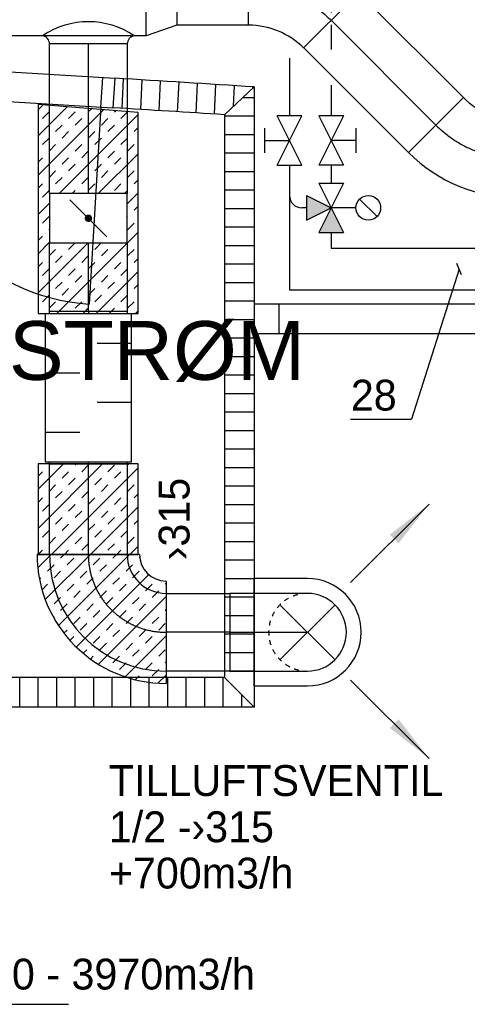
# Model space of a CAD drawing. Header units: millimetres. Extents: x 0 to 83130, y 0 to 53088.
# Tile 41 of 105: x 42175 to 43989, y 8024 to 12015. Entities that reach past the tile are written whole.
import ezdxf

# ---------------------------------------------------------------- set-up
doc = ezdxf.new("R2010")
doc.units = ezdxf.units.MM
doc.header["$LTSCALE"] = 50
doc.header["$MEASUREMENT"] = 0
doc.header["$PDMODE"] = 1
for name, pattern in [('2V-CENT', [23, 20, -1.5, 0, -1.5]), ('DASHED_2', [3, 2, -1]), ('V-GOMD', [0.8, 0.4, -0.4]), ('V-KU', [2, 1, 1]), ('V-V', [2, 1, 1])]:
    doc.linetypes.add(name, pattern=pattern)
doc.layers.get('0').update_dxf_attribs({"linetype": 'CONTINUOUS'})
for name, color, linetype in [('20604A200D001$0$832 Rominfo', 7, 'CONTINUOUS'), ('20604A200D001$0$A24-HEL1', 251, 'CONTINUOUS'), ('20604A200D001$0$A24-HEL2', 251, 'CONTINUOUS'), ('20604A200D001$0$A24-SKR1', 251, 'CONTINUOUS'), ('V060-', 3, 'CONTINUOUS'), ('V061-', 1, 'CONTINUOUS'), ('V070-', 3, 'CONTINUOUS'), ('V071-', 1, 'CONTINUOUS'), ('V110-', 6, 'CONTINUOUS'), ('V111-', 1, 'CONTINUOUS'), ('xref', 7, 'CONTINUOUS')]:
    doc.layers.add(name, color=color, linetype=linetype)
doc.styles.add('20604A200D001$0$Arial', font='arial.ttf', dxfattribs={"height": 238.125})
doc.styles.add('FISO', font='fiso')
doc.styles.add('ISO', font='ISO')
doc.styles.add('SIMPLEX', font='SIMPLEX')

# ---------------------------------------------------------------- blocks, each defined once
blk = doc.blocks.new('CBOJ45_P', base_point=(16236.061, 22619.837))
at = {"color": 0, "linetype": 'ByBlock'}
blk.add_arc((16235.44, 22621.337, 0.686), 1.5, 270, 315, dxfattribs=at)
blk = doc.blocks.new('KBOJ45_P', base_point=(16236.061, 22619.837))
at = {"color": 0, "linetype": 'ByBlock'}
for p, q in [((16236.147, 22620.63), (16236.854, 22619.923)), ((16235.44, 22619.337, 0.686), (16235.44, 22620.337, 0.686))]:
    blk.add_line(p, q, dxfattribs=at)
for radius in [1, 2]:
    blk.add_arc((16235.44, 22621.337, 0.686), radius, 270, 315, dxfattribs=at)
blk = doc.blocks.new('3BOJ45_P', base_point=(16236.061, 22619.837))
for p in [(16236.501, 22620.276), (16235.44, 22619.837)]:
    blk.add_point(p)
at = {"color": 0, "linetype": 'ByBlock'}
blk.add_blockref('KBOJ45_P', (16236.061, 22619.837), dxfattribs=at)
at = {"color": 1, "linetype": '2V-CENT'}
blk.add_blockref('CBOJ45_P', (16236.061, 22619.837), dxfattribs=at)
at = {"style": 'ISO', "flags": 3}
blk.add_attdef('0', (16236.061, 22619.837), '', height=1, dxfattribs=at)
blk = doc.blocks.new('CCDIMF_400X315X125', base_point=(3095.5, 30301.1))
at = {"color": 0, "linetype": 'ByBlock'}
blk.add_line((3033, 30301.1), (3158, 30301.1), dxfattribs=at)
blk = doc.blocks.new('KCDIMF_400X315X125', base_point=(3095.5, 30301.1))
at = {"color": 0, "linetype": 'ByBlock'}
for p, q in [((3033, 30101.1), (3033, 30501.1)), ((3033, 30501.1), (3158, 30458.6)), ((3158, 30458.6), (3158, 30143.6)), ((3158, 30143.6), (3033, 30101.1))]:
    blk.add_line(p, q, dxfattribs=at)
blk = doc.blocks.new('3CDIMF_400X315X125', base_point=(3095.5, 30301.1))
for p in [(3033, 30301.1), (3158, 30301.1)]:
    blk.add_point(p)
at = {"color": 0, "linetype": 'ByBlock'}
blk.add_blockref('KCDIMF_400X315X125', (3095.5, 30301.1), dxfattribs=at)
at = {"color": 1, "linetype": '2V-CENT'}
blk.add_blockref('CCDIMF_400X315X125', (3095.5, 30301.1), dxfattribs=at)
at = {"style": 'SIMPLEX', "flags": 3}
blk.add_attdef('0', (3095.5, 30301.1), '', height=1, dxfattribs=at)
blk = doc.blocks.new('CBOJ90_PB', base_point=(86107, 31352))
at = {"color": 0, "linetype": 'ByBlock'}
blk.add_arc((86106, 31353), 1, 270, 360, dxfattribs=at)
blk = doc.blocks.new('KBOJ90_PB', base_point=(86107, 31352))
at = {"color": 0, "linetype": 'ByBlock'}
for p, q in [((86106.5, 31353), (86107.5, 31353)), ((86106, 31352.5), (86106, 31351.5))]:
    blk.add_line(p, q, dxfattribs=at)
for radius in [1.5, 0.5]:
    blk.add_arc((86106, 31353), radius, 270, 360, dxfattribs=at)
blk = doc.blocks.new('3BOJ90_PB', base_point=(86107, 31352))
for p in [(86107, 31353), (86106, 31352)]:
    blk.add_point(p)
at = {"color": 1, "linetype": '2V-CENT'}
blk.add_blockref('CBOJ90_PB', (86107, 31352), dxfattribs=at)
at = {"color": 0, "linetype": 'ByBlock'}
blk.add_blockref('KBOJ90_PB', (86107, 31352), dxfattribs=at)
at = {"style": 'ISO', "flags": 3}
blk.add_attdef('0', (86107, 31352), '', height=1, dxfattribs=at)
blk = doc.blocks.new('CBOJ90_NB', base_point=(86107.402, 31352.24))
at = {"color": 0, "linetype": 'ByBlock'}
blk.add_line((86106.402, 31352.24), (86107.402, 31352.24), dxfattribs=at)
blk = doc.blocks.new('TLCG90', base_point=(0, 5))
at = {"color": 1, "linetype": 'V-GOMD'}
for p, q in [((-0.346, 5.346), (0.346, 4.654)), ((-0.346, 4.654), (0.346, 5.346))]:
    blk.add_line(p, q, dxfattribs=at)
blk = doc.blocks.new('V420', base_point=(455, 404.5))
blk.add_line((455, 404.5), (464, 404.5))
blk.add_solid([(455, 404.5), (459, 405), (459, 404)])
blk = doc.blocks.new('V421', base_point=(455.5, 404.5))
at = {"rotation": 180}
blk.add_blockref('V420', (464.5, 404.5), dxfattribs=at)
blk = doc.blocks.new('KSP_P', base_point=(16239.5, 22597.5))
at = {"color": 0, "linetype": 'ByBlock'}
for p, q in [((16240, 22598), (16239, 22598)), ((16239, 22598), (16239, 22597)), ((16240, 22597), (16240, 22598)), ((16239, 22597), (16240, 22597))]:
    blk.add_line(p, q, dxfattribs=at)
blk = doc.blocks.new('2SP_P', base_point=(16239.5, 22597.5))
for p in [(16239, 22597.5), (16240, 22597.5)]:
    blk.add_point(p)
at = {"color": 0, "linetype": 'ByBlock'}
blk.add_blockref('KSP_P', (16239.5, 22597.5), dxfattribs=at)
at = {"style": 'SIMPLEX', "flags": 3}
blk.add_attdef('0', (16239.5, 22597.5), '', height=1, dxfattribs=at)
blk = doc.blocks.new('SPJALL', base_point=(16229, 22594))
at = {"color": 1}
blk.add_line((16228.625, 22593.625), (16229.375, 22594.375), dxfattribs=at)
at = {"color": 1, "const_width": 0.075}
blk.add_lwpolyline([(16229, 22594.0375, -1), (16229, 22593.9625, -1), (16229, 22594.0375, -1)], format="xyb", dxfattribs=at)
blk = doc.blocks.new('LD_P')
for p, q in [((-0.5, 0.5), (-0.5, -0.5)), ((0.5, 0.5), (-0.5, 0.5)), ((0.5, -0.5), (0.5, 0.5)), ((-0.5, -0.5), (0.5, -0.5))]:
    blk.add_line(p, q)
at = {"color": 1}
for p, q in [((-0.3, 0.5), (-0.3, 0.1)), ((0.1, 0.5), (0.1, 0.1)), ((-0.1, -0.5), (-0.1, -0.1)), ((0.3, -0.5), (0.3, -0.1))]:
    blk.add_line(p, q, dxfattribs=at)
blk = doc.blocks.new('C3A', base_point=(16246, 22590.5))
at = {"color": 0, "linetype": 'ByBlock'}
blk.add_line((16247, 22590.5), (16246, 22590.5), dxfattribs=at)
blk = doc.blocks.new('K3A', base_point=(16246, 22590.5))
at = {"color": 0, "linetype": 'ByBlock'}
for p, q in [((16246, 22591), (16247, 22591)), ((16247, 22591), (16247, 22590)), ((16247, 22590), (16246, 22590))]:
    blk.add_line(p, q, dxfattribs=at)
blk = doc.blocks.new('33A', base_point=(16246, 22590.5))
blk.add_point((16247, 22590.5))
at = {"color": 0, "linetype": 'ByBlock'}
blk.add_blockref('K3A', (16246, 22590.5), dxfattribs=at)
at = {"color": 1, "linetype": '2V-CENT'}
blk.add_blockref('C3A', (16246, 22590.5), dxfattribs=at)
at = {"style": 'SIMPLEX', "flags": 3}
blk.add_attdef('0', (16246, 22590.5), '', height=1, dxfattribs=at)
blk = doc.blocks.new('*X125')
at = {"color": 0}
for p, q in [((3232, 47779.7), (3264.5, 47812.2)), ((3232, 47620.6), (3397.7, 47786.3)), ((3261.5, 47756.2), (3288, 47782.7)), ((3341.1, 47782.7), (3356.5, 47798.2)), ((3232, 47461.5), (3506.1, 47735.6)), ((3232, 47726.7), (3235, 47729.7)), ((3288, 47729.7), (3314.6, 47756.2)), ((3394.1, 47729.7), (3420.6, 47756.2)), ((3420.6, 47703.2), (3447.1, 47729.7)), ((3235, 47676.7), (3261.5, 47703.2)), ((3341.1, 47676.7), (3367.6, 47703.2)), ((3526.7, 47703.2), (3537.9, 47714.4)), ((3553.2, 47676.7), (3567.7, 47691.1)), ((3288, 47623.6), (3314.6, 47650.2)), ((3301.9, 47372.4), (3595.6, 47666)), ((3367.6, 47650.2), (3394.1, 47676.7)), ((3473.7, 47650.2), (3500.2, 47676.7)), ((3500.2, 47623.6), (3526.7, 47650.2)), ((3314.6, 47597.1), (3341.1, 47623.6)), ((3420.6, 47597.1), (3447.1, 47623.6)), ((3606.2, 47623.6), (3621.6, 47638.9)), ((3632.8, 47597.1), (3645.6, 47610)), ((3235, 47570.6), (3261.5, 47597.1)), ((3261.5, 47544.1), (3288, 47570.6)), ((3367.6, 47544.1), (3394.1, 47570.6)), ((3379.4, 47290.7), (3667.7, 47579.1)), ((3447.1, 47570.6), (3473.7, 47597.1)), ((3553.2, 47570.6), (3579.7, 47597.1)), ((3579.7, 47544.1), (3606.2, 47570.6)), ((3394.1, 47517.6), (3420.6, 47544.1)), ((3500.2, 47517.6), (3526.7, 47544.1)), ((3685.8, 47544.1), (3687.8, 47546.1)), ((3232, 47514.6), (3235, 47517.6)), ((3314.6, 47491.1), (3341.1, 47517.6)), ((3341.1, 47464.5), (3367.6, 47491.1)), ((3447.1, 47464.5), (3473.7, 47491.1)), ((3526.7, 47491.1), (3553.2, 47517.6)), ((3632.8, 47491.1), (3659.3, 47517.6)), ((3659.3, 47464.5), (3685.8, 47491.1)), ((3261.5, 47438), (3288, 47464.5)), ((3473.7, 47438), (3500.2, 47464.5)), ((3538.5, 47290.7), (3721.4, 47473.7)), ((3579.7, 47438), (3606.2, 47464.5)), ((3232, 47408.5), (3235, 47411.5)), ((3288, 47411.5), (3314.6, 47438)), ((3394.1, 47411.5), (3420.6, 47438)), ((3420.6, 47385), (3447.1, 47411.5)), ((3526.7, 47385), (3553.2, 47411.5)), ((3606.2, 47411.5), (3632.8, 47438)), ((3712.3, 47411.5), (3734.5, 47433.7)), ((3341.1, 47358.5), (3367.6, 47385)), ((3553.2, 47358.5), (3579.7, 47385)), ((3659.3, 47358.5), (3685.8, 47385)), ((3738.8, 47385), (3744.8, 47391)), ((3367.6, 47332), (3394.1, 47358.5)), ((3473.7, 47332), (3500.2, 47358.5)), ((3500.2, 47305.4), (3526.7, 47332)), ((3606.2, 47305.4), (3632.8, 47332)), ((3685.8, 47332), (3712.3, 47358.5)), ((3697.6, 47290.7), (3751.7, 47344.8)), ((3338.8, 47303.1), (3341.1, 47305.4)), ((3432.4, 47290.7), (3447.1, 47305.4)), ((3644.6, 47290.7), (3659.3, 47305.4)), ((3750.6, 47290.7), (3754.5, 47294.6))]:
    blk.add_line(p, q, dxfattribs=at)
blk = doc.blocks.new('*X207')
at = {"color": 0}
for p, q in [((42249.5, 11649.5), (42267.3, 11667.3)), ((42249.5, 11543.4), (42367.5, 11661.4)), ((42452.9, 11640.7), (42465.9, 11653.7)), ((42249.5, 11384.3), (42515, 11649.8)), ((42267.3, 11614.2), (42293.8, 11640.7)), ((42334.3, 11310), (42654.9, 11630.5)), ((42373.4, 11614.2), (42399.9, 11640.7)), ((42399.9, 11587.7), (42426.4, 11614.2)), ((42506, 11587.7), (42532.5, 11614.2)), ((42559, 11640.7), (42564.2, 11645.9)), ((42585.5, 11614.2), (42612, 11640.7)), ((42320.3, 11561.2), (42346.9, 11587.7)), ((42532.5, 11561.2), (42559, 11587.7)), ((42638.5, 11561.2), (42654.9, 11577.5)), ((42267.3, 11508.2), (42293.8, 11534.7)), ((42346.9, 11534.7), (42373.4, 11561.2)), ((42452.9, 11534.7), (42479.4, 11561.2)), ((42479.4, 11508.2), (42506, 11534.7)), ((42585.5, 11508.2), (42612, 11534.7)), ((42293.8, 11481.6), (42320.3, 11508.2)), ((42399.9, 11481.6), (42426.4, 11508.2)), ((42612, 11481.6), (42638.5, 11508.2)), ((42249.5, 11437.4), (42267.3, 11455.1)), ((42346.9, 11428.6), (42373.4, 11455.1)), ((42426.4, 11455.1), (42452.9, 11481.6)), ((42493.4, 11310), (42654.9, 11471.4)), ((42532.5, 11455.1), (42559, 11481.6)), ((42559, 11428.6), (42585.5, 11455.1)), ((42373.4, 11402.1), (42399.9, 11428.6)), ((42479.4, 11402.1), (42506, 11428.6)), ((42293.8, 11375.6), (42320.3, 11402.1)), ((42320.3, 11349.1), (42346.9, 11375.6)), ((42426.4, 11349.1), (42452.9, 11375.6)), ((42506, 11375.6), (42532.5, 11402.1)), ((42612, 11375.6), (42638.5, 11402.1)), ((42249.5, 11331.3), (42267.3, 11349.1)), ((42452.9, 11322.5), (42479.4, 11349.1)), ((42559, 11322.5), (42585.5, 11349.1)), ((42638.5, 11349.1), (42654.9, 11365.4)), ((42267.3, 11296), (42293.8, 11322.5)), ((42387.3, 11310), (42399.9, 11322.5)), ((42599.4, 11310), (42612, 11322.5)), ((42610.9, 11268.3), (42654.9, 11312.3)), ((42249.5, 11225.2), (42295.9, 11271.5)), ((42638.5, 11243), (42654.9, 11259.3)), ((42267.3, 11190), (42293.8, 11216.5)), ((42610.9, 11215.3), (42612, 11216.5)), ((42612, 11163.4), (42638.5, 11190)), ((42249.5, 11119.2), (42267.3, 11136.9)), ((42293.8, 11163.4), (42295.9, 11165.5)), ((42325.7, 10824.1), (42654.9, 11153.2)), ((42249.5, 11066.1), (42295.9, 11112.4)), ((42249.5, 10907), (42452.5, 11110)), ((42373.4, 11083.9), (42399.4, 11110)), ((42479.4, 11083.9), (42505.5, 11110)), ((42293.8, 11057.4), (42320.3, 11083.9)), ((42320.3, 11030.9), (42346.9, 11057.4)), ((42426.4, 11030.9), (42452.9, 11057.4)), ((42506, 11057.4), (42532.5, 11083.9)), ((42612, 11057.4), (42638.5, 11083.9)), ((42249.5, 11013.1), (42267.3, 11030.9)), ((42452.9, 11004.3), (42479.4, 11030.9)), ((42559, 11004.3), (42585.5, 11030.9)), ((42638.5, 11030.9), (42654.9, 11047.2)), ((42267.3, 10977.8), (42293.8, 11004.3)), ((42373.4, 10977.8), (42399.9, 11004.3)), ((42399.9, 10951.3), (42426.4, 10977.8)), ((42484.8, 10824.1), (42654.9, 10994.1)), ((42506, 10951.3), (42532.5, 10977.8)), ((42585.5, 10977.8), (42612, 11004.3)), ((42320.3, 10924.8), (42346.9, 10951.3)), ((42532.5, 10924.8), (42559, 10951.3)), ((42638.5, 10924.8), (42654.9, 10941.1)), ((42267.3, 10871.8), (42293.8, 10898.3)), ((42346.9, 10898.3), (42373.4, 10924.8)), ((42452.9, 10898.3), (42479.4, 10924.8)), ((42479.4, 10871.8), (42506, 10898.3)), ((42585.5, 10871.8), (42612, 10898.3)), ((42293.8, 10845.3), (42320.3, 10871.8)), ((42399.9, 10845.3), (42426.4, 10871.8)), ((42612, 10845.3), (42638.5, 10871.8)), ((42431.7, 10824.1), (42452.9, 10845.3)), ((42537.8, 10824.1), (42559, 10845.3)), ((42643.9, 10824.1), (42654.9, 10835.1))]:
    blk.add_line(p, q, dxfattribs=at)
blk = doc.blocks.new('*X208')
at = {"color": 0}
for p, q in [((42249.4, 9952.3), (42511.2, 10214.1)), ((42249.4, 10111.4), (42352.1, 10214.1)), ((42249.4, 10164.4), (42267.3, 10182.3)), ((42293.8, 10208.9), (42299.1, 10214.1)), ((42303.2, 9847), (42654.9, 10198.7)), ((42346.9, 10155.8), (42373.4, 10182.3)), ((42399.9, 10208.9), (42405.2, 10214.1)), ((42426.4, 10182.3), (42452.9, 10208.9)), ((42532.5, 10182.3), (42559, 10208.9)), ((42559, 10155.8), (42585.5, 10182.3)), ((42612, 10208.9), (42617.3, 10214.1)), ((42373.4, 10129.3), (42399.9, 10155.8)), ((42479.4, 10129.3), (42506, 10155.8)), ((42293.8, 10102.8), (42320.3, 10129.3)), ((42320.3, 10076.3), (42346.9, 10102.8)), ((42426.4, 10076.3), (42452.9, 10102.8)), ((42506, 10102.8), (42532.5, 10129.3)), ((42612, 10102.8), (42638.5, 10129.3)), ((42249.4, 10058.3), (42267.3, 10076.3)), ((42452.9, 10049.8), (42479.4, 10076.3)), ((42559, 10049.8), (42585.5, 10076.3)), ((42638.5, 10076.3), (42654.9, 10092.6)), ((42267.3, 10023.2), (42293.8, 10049.8)), ((42373.4, 10023.2), (42399.9, 10049.8)), ((42399.9, 9996.7), (42426.4, 10023.2)), ((42462.3, 9847), (42654.9, 10039.6)), ((42506, 9996.7), (42532.5, 10023.2)), ((42585.5, 10023.2), (42612, 10049.8)), ((42320.3, 9970.2), (42346.9, 9996.7)), ((42532.5, 9970.2), (42559, 9996.7)), ((42638.5, 9970.2), (42654.9, 9986.5)), ((42267.3, 9917.2), (42293.8, 9943.7)), ((42346.9, 9943.7), (42373.4, 9970.2)), ((42452.9, 9943.7), (42479.4, 9970.2)), ((42479.4, 9917.2), (42506, 9943.7)), ((42585.5, 9917.2), (42612, 9943.7)), ((42293.8, 9890.7), (42320.3, 9917.2)), ((42399.9, 9890.7), (42426.4, 9917.2)), ((42612, 9890.7), (42638.5, 9917.2)), ((42250.2, 9847), (42267.3, 9864.1)), ((42356.2, 9847), (42373.4, 9864.1)), ((42426.4, 9864.1), (42452.9, 9890.7)), ((42532.5, 9864.1), (42559, 9890.7)), ((42568.4, 9847), (42585.5, 9864.1)), ((42621.4, 9847), (42654.9, 9880.5))]:
    blk.add_line(p, q, dxfattribs=at)
blk = doc.blocks.new('20604A200D001')
at = {"layer": '20604A200D001$0$A24-HEL1', "color": 7}
for points in [[(57132.6, 9500.8), (58030.9, 9446.9)], [(57973.9, 9330.1), (57981, 9449.9)], [(57125.4, 9381), (58023.8, 9327.1)], [(57973.9, 9330.1), (57926, 8531.6)], [(66215, 8531.4), (58594.5, 8531.4)], [(58694.5, 8531.4), (58694.5, 8411.4)], [(66215, 8411.4), (58594.5, 8411.4)]]:
    blk.add_lwpolyline(points, dxfattribs=at)
blk.add_arc((57973.9, 9330.1), 800, 176.5674, 266.5676, dxfattribs=at)
at = {"layer": '20604A200D001$0$A24-HEL2', "color": 7}
for points in [[(58023.8, 9327.1), (58031.1, 9446.9)], [(58594.5, 9411.6), (58594.5, 6898)], [(58474.5, 9299), (58474.5, 7018)], [(58474.5, 7018), (56674.5, 7018)], [(58594.5, 6898), (56674.5, 6898)]]:
    blk.add_lwpolyline(points, dxfattribs=at)
for centre, radius, start, end in [((41312.4, -261747.1), 271708.9, 86.353234, 86.472263), ((41440, -259703.6), 269541.4, 86.376602, 86.472601)]:
    blk.add_arc(centre, radius, start, end, dxfattribs=at)
at = {"layer": '20604A200D001$0$A24-SKR1', "color": 7}
for points in [[(58060, 9324.9), (58065.8, 9444.8)], [(58134.8, 9320.3), (58140.6, 9440.1)], [(58209.7, 9315.6), (58215.5, 9435.5)], [(58284.6, 9310.9), (58290.4, 9430.8)], [(58359.4, 9306.2), (58365.2, 9426.1)], [(58434.3, 9301.5), (58440.1, 9421.4)], [(58594.5, 9411.6), (58474.5, 9299)], [(58510.9, 9333.1), (58514.9, 9416.7)], [(58589.6, 9407), (58589.8, 9411.9)], [(58549.6, 9369.4), (58594.5, 9369.4)], [(58474.5, 9294.4), (58594.5, 9294.4)], [(58474.5, 9219.4), (58594.5, 9219.4)], [(58474.5, 9144.4), (58594.5, 9144.4)], [(58474.5, 9069.4), (58594.5, 9069.4)], [(58474.5, 8994.4), (58594.5, 8994.4)], [(58474.5, 8919.4), (58594.5, 8919.4)], [(58474.5, 8844.4), (58594.5, 8844.4)], [(58474.5, 8769.4), (58594.5, 8769.4)], [(58474.5, 8694.4), (58594.5, 8694.4)], [(58474.5, 8619.4), (58594.5, 8619.4)], [(58474.5, 8544.4), (58594.5, 8544.4)], [(58474.5, 8469.4), (58594.5, 8469.4)], [(58474.5, 8394.4), (58594.5, 8394.4)], [(58474.5, 8319.4), (58594.5, 8319.4)], [(58474.5, 8244.4), (58594.5, 8244.4)], [(58474.5, 8169.4), (58594.5, 8169.4)], [(58474.5, 8094.4), (58594.5, 8094.4)], [(58474.5, 8019.4), (58594.5, 8019.4)], [(58474.5, 7944.4), (58594.5, 7944.4)], [(58474.5, 7869.4), (58594.5, 7869.4)], [(58474.5, 7794.4), (58594.5, 7794.4)], [(58474.5, 7719.4), (58594.5, 7719.4)], [(58474.5, 7644.4), (58594.5, 7644.4)], [(58474.5, 7569.4), (58594.5, 7569.4)], [(58474.5, 7494.4), (58594.5, 7494.4)], [(58474.5, 7419.4), (58594.5, 7419.4)], [(58474.5, 7344.4), (58594.5, 7344.4)], [(58474.5, 7269.4), (58594.5, 7269.4)], [(58474.5, 7194.4), (58594.5, 7194.4)], [(58474.5, 7119.4), (58594.5, 7119.4)], [(58474.5, 7044.4), (58594.5, 7044.4)], [(57644.5, 6898), (57644.5, 7018)], [(57719.5, 6898), (57719.5, 7018)], [(57794.5, 6898), (57794.5, 7018)], [(57869.5, 6898), (57869.5, 7018)], [(57944.5, 6898), (57944.5, 7018)], [(58019.5, 6898), (58019.5, 7018)], [(58094.5, 6898), (58094.5, 7018)], [(58169.5, 6898), (58169.5, 7018)], [(58244.5, 6898), (58244.5, 7018)], [(58319.5, 6898), (58319.5, 7018)], [(58394.5, 6898), (58394.5, 7018)], [(58469.5, 6898), (58469.5, 7018)], [(58594.5, 6898), (58474.5, 7018)], [(58544.5, 6898), (58544.5, 6948)]]:
    blk.add_lwpolyline(points, dxfattribs=at)
at = {"layer": '20604A200D001$0$832 Rominfo', "color": 7, "style": '20604A200D001$0$Arial'}
blk.add_text('SVAKSTRØM', height=238.12, dxfattribs=at).set_placement((56713.3, 8224.3))

msp = doc.modelspace()

# ---------------------------------------------------------------- linework, layer by layer
at = {"layer": 'V060-', "linetype": 'Continuous'}
for p, q in [((43549.14, 12123.48, 0.23), (43973.4, 11699.22, 0.23)), ((43103.24, 11992.35), (42812.15, 11991.96)), ((42686.93, 11949.46), (40363.72, 11949.46)), ((42295.86, 11309.96), (42295.86, 11916.57)), ((42610.86, 11916.57), (42610.86, 11309.96)), ((43750.66, 11476.48, 0.23), (43326.4, 11900.74, 0.23)), ((42295.86, 10832.71), (42295.86, 11109.96)), ((42610.86, 11109.96), (42610.86, 10832.71)), ((42295.86, 9847.96), (42295.86, 10212.71)), ((42610.86, 10212.71), (42610.86, 9847.96)), ((42768, 9689.5), (43026.59, 9689.5)), ((43026.59, 9374.5), (42768, 9374.5))]:
    msp.add_line(p, q, dxfattribs=at)
at = {"layer": 'V060-', "color": 1, "linetype": '2V-CENT'}
for p, q in [((43437.77, 12012.11, 0.23), (43862.03, 11587.85, 0.23)), ((42453.36, 11309.96), (42453.36, 11916.57)), ((42453.36, 10832.71), (42453.36, 11109.96)), ((42453.36, 9847.96), (42453.36, 10212.71)), ((43026.59, 9532), (42768, 9532))]:
    msp.add_line(p, q, dxfattribs=at)
at = {"layer": 'V060-'}
msp.add_line((42610.86, 11916.57), (42295.86, 11916.57), dxfattribs=at)
at = {"layer": 'V060-', "color": 1, "linetype": 'Continuous'}
for p, q in [((42660.5, 9847), (42245.5, 9847)), ((42768, 9739.5), (42768, 9324.5))]:
    msp.add_line(p, q, dxfattribs=at)
at = {"layer": 'V060-', "linetype": 'ByBlock'}
for p, q in [((43341.59, 9689.5), (43026.59, 9689.5)), ((43026.59, 9689.5), (43026.59, 9374.5)), ((43026.59, 9374.5), (43341.59, 9374.5))]:
    msp.add_line(p, q, dxfattribs=at)
at = {"layer": 'V060-', "color": 1}
msp.add_lwpolyline([(42249.55, 10824.06), (42654.86, 10824.06), (42654.86, 11638.82), (42249.55, 11670.68)], close=True, dxfattribs=at)
at = {"layer": 'V060-', "color": 1, "linetype": '2V-CENT'}
msp.add_lwpolyline([(42249.37, 9847), (42654.86, 9847), (42654.86, 10214.13), (42249.37, 10214.13)], close=True, dxfattribs=at)
at = {"layer": 'V060-'}
for centre, radius, start, end in [((42453.36, 11676.03), 330.36, 55.86177, 124.13823), ((42261.92, 11916.07), 33.94, 0.83699, 79.74927), ((42644.79, 11916.07), 33.94, 100.25073, 179.16301)]:
    msp.add_arc(centre, radius, start, end, dxfattribs=at)
at = {"layer": 'V060-', "color": 1, "linetype": 'Continuous'}
for radius in [522.5, 107.5]:
    msp.add_arc((42768, 9847), radius, 180, 270, dxfattribs=at)
at = {"layer": 'V060-', "color": 1, "linetype": '2V-CENT'}
msp.add_arc((42768, 9847), 315, 180, 270, dxfattribs=at)
at = {"layer": 'V060-', "linetype": 'V-GOMD'}
msp.add_arc((43341.59, 9532), 157.5, 89.99993, 269.99993, dxfattribs=at)
at = {"layer": 'V060-', "linetype": 'ByBlock'}
msp.add_arc((43341.59, 9532), 157.5, 269.99993, 449.99993, dxfattribs=at)
at = {"layer": 'V061-'}
msp.add_line((41876.77, 8023.96), (42373.01, 8023.96), dxfattribs=at)
at = {"layer": 'V070-'}
for p, q in [((43341.59, 9749.5), (43123.59, 9749.5)), ((43123.59, 9749.5), (43123.59, 9314.5)), ((43123.59, 9314.5), (43341.59, 9314.5))]:
    msp.add_line(p, q, dxfattribs=at)
msp.add_arc((43341.59, 9532), 217.5, 270, 450, dxfattribs=at)
at = {"layer": 'V110-', "linetype": 'DASHED_2'}
msp.add_line((43438.1, 12143.55), (43438.1, 11859.33), dxfattribs=at)
at = {"layer": 'V110-', "linetype": 'V-KU'}
for p, q in [((43268.8, 11859.33), (43268.8, 11624.99)), ((43438.1, 11748.79), (43438.1, 11624.99)), ((43268.8, 11424.99), (43268.8, 10919.18)), ((43438.1, 11424.99), (43438.1, 11352.11)), ((43438.1, 11152.11), (43438.1, 11088.48)), ((43438.1, 11088.48), (49071.92, 11088.48)), ((43268.8, 10919.18), (48902.62, 10919.18))]:
    msp.add_line(p, q, dxfattribs=at)
at = {"layer": 'V110-', "color": 1}
for p, q in [((43218.8, 11424.99), (43318.8, 11624.99)), ((43318.8, 11424.99), (43218.8, 11624.99)), ((43318.8, 11624.99), (43218.8, 11624.99)), ((43488.1, 11624.99), (43388.1, 11424.99)), ((43388.1, 11624.99), (43488.1, 11424.99)), ((43488.1, 11624.99), (43388.1, 11624.99)), ((43168.8, 11474.99), (43168.8, 11574.99)), ((43538.1, 11574.99), (43538.1, 11474.99)), ((43168.8, 11524.99), (43268.8, 11524.99)), ((43538.1, 11524.99), (43438.1, 11524.99)), ((43218.8, 11424.99), (43318.8, 11424.99)), ((43488.1, 11424.99), (43388.1, 11424.99)), ((43388.1, 11352.11), (43488.1, 11352.11)), ((43488.1, 11352.11), (43388.1, 11152.11)), ((43388.1, 11352.11), (43488.1, 11152.11)), ((43338.1, 11302.11), (43438.1, 11252.11)), ((43338.1, 11302.11), (43338.1, 11202.11)), ((43552.74, 11287.47), (43623.45, 11216.75)), ((43338.1, 11202.11), (43438.1, 11252.11)), ((43538.1, 11252.11), (43438.1, 11252.11)), ((43388.1, 11152.11), (43488.1, 11152.11))]:
    msp.add_line(p, q, dxfattribs=at)
at = {"layer": 'V110-', "linetype": 'V-V'}
msp.add_line((43338.1, 11252.11), (43318.8, 11252.11), dxfattribs=at)
at = {"layer": 'V110-', "color": 1}
msp.add_circle((43588.1, 11252.11), 50, dxfattribs=at)
at = {"layer": 'V110-', "linetype": 'V-V'}
msp.add_arc((43318.8, 11302.11), 50, 180, 270, dxfattribs=at)
at = {"layer": 'V110-'}
for points in [[(43338.1, 11302.11), (43338.1, 11202.11), (43438.1, 11252.11)], [(43388.1, 11152.11), (43488.1, 11152.11), (43438.1, 11252.11)]]:
    msp.add_solid(points, dxfattribs=at)
at = {"layer": 'V111-'}
for p, q in [((43966.51, 10980.22), (43946.32, 11025.95)), ((43956.42, 11003.09), (43762.59, 10395.26)), ((43516.27, 10395.26), (43762.59, 10395.26))]:
    msp.add_line(p, q, dxfattribs=at)

# ---------------------------------------------------------------- block references
at = {"layer": 'V060-', "linetype": 'Continuous', "yscale": 315}
for name, p, xscale, zscale, rotation in [('3BOJ45_P', (43298.75, 12149.85), 315, 315, 135), ('3BOJ45_P', (44000.42, 11449.46, -216), 315, 315, 315), ('2SP_P', (42453.36, 11209.96), 200, 200, 90), ('33A', (42453.36, 10822.71), 10, 10, 90.00000000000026), ('33A', (42453.36, 10222.71), 10, 10, 270.0000000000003), ('3BOJ90_PB', (42453, 9532), 315, 315, 270)]:
    msp.add_blockref(name, p, dxfattribs=dict(at, xscale=xscale, zscale=zscale, rotation=rotation))
at = {"layer": 'V060-', "linetype": 'Continuous'}
msp.add_blockref('3CDIMF_400X315X125', (42749.43, 12149.46), dxfattribs=at)
at = {"layer": 'V060-', "color": 1}
for name in ['*X207', '*X208']:
    msp.add_blockref(name, (0, 0), dxfattribs=at)
at = {"layer": 'V060-'}
for name, p, xscale, yscale, zscale, rotation in [('SPJALL', (42453.36, 11209.96), 200, 200, 200, 90), ('LD_P', (42453.36, 10522.71), 600, 350, 600, 90.00000000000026)]:
    msp.add_blockref(name, p, dxfattribs=dict(at, xscale=xscale, yscale=yscale, zscale=zscale, rotation=rotation))
at = {"layer": 'V060-', "color": 1, "rotation": 180}
msp.add_blockref('*X125', (46000, 57137.73), dxfattribs=at)
at = {"layer": 'V060-', "xscale": 315, "yscale": 315, "zscale": 315}
msp.add_blockref('TLCG90', (43341.59, 9532), dxfattribs=at)
at = {"layer": 'V060-', "color": 1, "linetype": '2V-CENT', "xscale": 315.0000000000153, "yscale": 315.0000000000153, "zscale": 315.0000000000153}
msp.add_blockref('CBOJ90_NB', (43341.59, 9532), dxfattribs=at)
at = {"layer": 'V070-', "xscale": 50, "yscale": 50, "zscale": 50}
for p, rotation in [((43516.43, 9733.09), 45), ((43516.43, 9338.23), 315)]:
    msp.add_blockref('V421', p, dxfattribs=dict(at, rotation=rotation))
at = {"layer": 'xref'}
msp.add_blockref('20604A200D001', (-15469.5, 2330.58), dxfattribs=at)

# ---------------------------------------------------------------- texts
at = {"layer": 'V061-', "color": 1, "style": 'FISO'}
msp.add_text('›315', height=125, rotation=90, dxfattribs=at).set_placement((42863.34, 9823.38, 218.83))
msp.add_text('›500 - 3970m3/h', height=125, dxfattribs=at).set_placement((41901.77, 8083.96))
at = {"layer": 'V071-', "color": 1, "style": 'FISO'}
for s, p in [('TILLUFTSVENTIL', (42536.48, 8868.37)), ('1/2 -›315', (42536.48, 8680.87)), ('+700m3/h', (42536.48, 8493.37))]:
    msp.add_text(s, height=125, dxfattribs=at).set_placement(p)
at = {"layer": 'V111-', "color": 1, "style": 'FISO'}
msp.add_text('28', height=125, dxfattribs=at).set_placement((43517.28, 10430.55))

doc.saveas('drawing.dxf')
